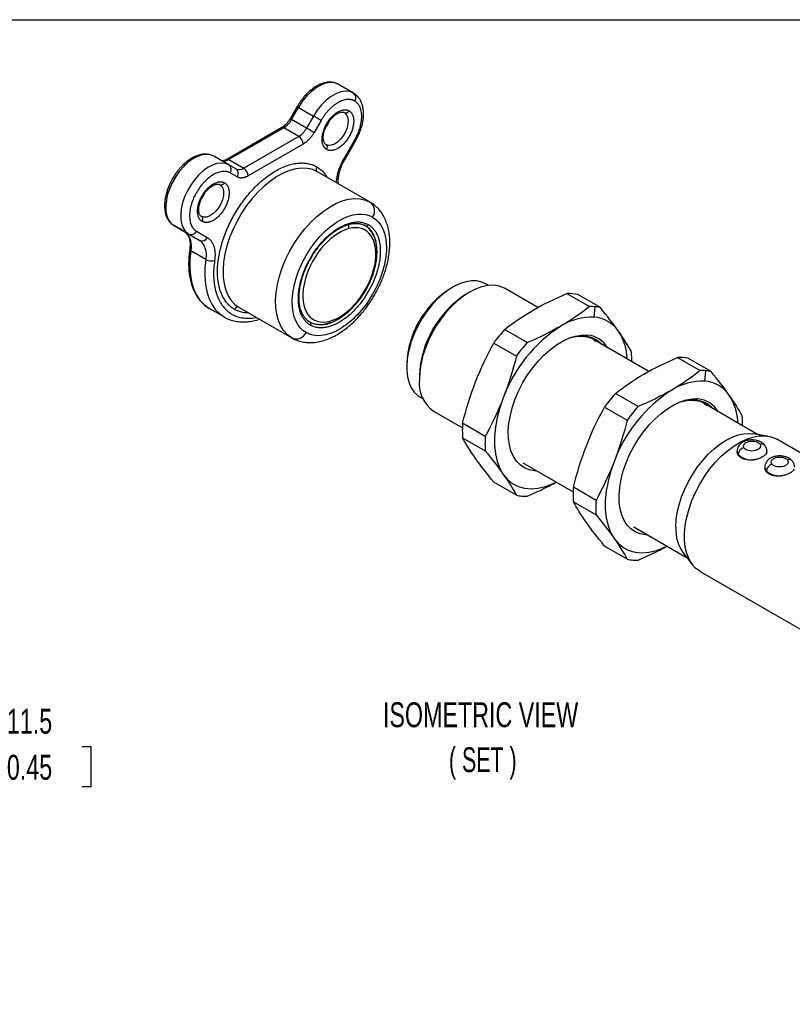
# Model space of a CAD drawing. Header units: millimetres. Extents: x 10 to 410, y 10 to 314.
# Tile 5 of 6: x 238 to 337, y 189 to 314. Entities that reach past the tile are written whole.
import ezdxf

# ---------------------------------------------------------------- set-up
doc = ezdxf.new("R2010")
doc.units = ezdxf.units.MM
doc.header["$LTSCALE"] = 1.5
doc.layers.add('DIMENSIONS', color=140, linetype='Continuous', lineweight=25)
doc.layers.add('TEXT', color=140, linetype='Continuous', lineweight=25)
doc.styles.add('SLDTEXTSTYLE0', font='TXT', dxfattribs={"width": 0.7})
doc.styles.add('SLDTEXTSTYLE2', font='TXT', dxfattribs={"width": 0.642857})
doc.dimstyles.new('SLDDIMSTYLE1', dxfattribs={"dimtxt": 3.237012, "dimasz": 4.953, "dimexe": 0, "dimexo": 0.0625, "dimgap": 0.809253, "dimtad": 0, "dimtih": 1, "dimtoh": 1, "dimrnd": 1e-09, "dimzin": 12, "dimdsep": 46, "dimtxsty": 'SLDTEXTSTYLE0', "dimsah": 1, "dimcen": 0.09, "dimadec": 0, "dimazin": 3, "dimtfac": 1, "dimtmove": 0, "dimatfit": 0, "dimfxl": 0, "dimfrac": 2, "dimtolj": 1, "dimtzin": 12, "dimarcsym": 0})

# ---------------------------------------------------------------- blocks, each defined once
blk = doc.blocks.new('_D_18')
at = {"layer": 'DIMENSIONS'}
for p, q in [((230.88, 221.57), (225.01, 221.57)), ((225.01, 221.57), (225.01, 209.71)), ((236.71, 221.57), (235.63, 221.57)), ((235.63, 221.57), (235.63, 216.42)), ((246.33, 221.57), (247.42, 221.57)), ((247.42, 221.57), (247.42, 216.42)), ((235.63, 216.42), (236.71, 216.42)), ((247.42, 216.42), (246.33, 216.42)), ((220.08, 209.71), (229.77, 209.71)), ((208.38, 198.21), (229.77, 198.21)), ((225.01, 198.21), (225.01, 188.69))]:
    blk.add_line(p, q, dxfattribs=at)
for points in [[(225.01, 209.71), (225.77, 214.66), (224.24, 214.66)], [(225.01, 198.21), (224.24, 193.26), (225.77, 193.26)]]:
    blk.add_solid(points, dxfattribs=at)
at = {"layer": 'DIMENSIONS', "char_height": 3.175, "attachment_point": 1, "style": 'SLDTEXTSTYLE0'}
for s, insert in [('11.5', (236.71, 226.39)), ('0.45', (236.71, 220.52))]:
    blk.add_mtext(s, dxfattribs=dict(at, insert=insert))

msp = doc.modelspace()

# ---------------------------------------------------------------- linework, layer by layer
for p, q in [((280.955, 304.969), (279.046, 306.071)), ((273.763, 303.232), (272.87, 301.685)), ((273.053, 301.579), (273.946, 303.127)), ((273.946, 303.127), (275.855, 302.025)), ((274.962, 300.477), (273.053, 301.579)), ((275.855, 302.025), (274.962, 300.477)), ((271.803, 300.548), (264.789, 296.5)), ((272.053, 300.524), (265.039, 296.475)), ((273.962, 299.422), (272.053, 300.524)), ((276.821, 301.467), (275.928, 299.92)), ((273.962, 299.422), (266.949, 295.373)), ((274.528, 298.442), (267.514, 294.393)), ((279.751, 296.611), (281.121, 298.984)), ((279.878, 296.538), (281.248, 298.91)), ((265.055, 295.79), (263.146, 296.892)), ((265.039, 296.475), (266.949, 295.373)), ((265.949, 295.274), (265.055, 295.79)), ((266.114, 294.255), (265.221, 294.77)), ((283.092, 291.034), (276.374, 294.912)), ((258.046, 288.059), (259.955, 286.956)), ((259.416, 287.267), (258.046, 288.059)), ((259.416, 287.267), (261.325, 286.165)), ((259.955, 286.956), (261.325, 286.165)), ((260.921, 287.323), (262.291, 286.532)), ((262.108, 283.721), (260.199, 284.824)), ((293.653, 280.207), (293.294, 280)), ((298.19, 280.413), (297.829, 280.621)), ((295.774, 279.564), (295.415, 279.356)), ((304.501, 277.591), (300.306, 280.013)), ((308.196, 279.38), (311.088, 277.711)), ((312.477, 277.586), (309.585, 279.256)), ((311.68, 276.368), (311.8, 277.693)), ((264.455, 276.39), (262.546, 277.492)), ((266.374, 277.591), (273.092, 273.713)), ((303.143, 273.124), (300.251, 274.794)), ((310.331, 273.869), (310.458, 273.93)), ((310.796, 274.09), (310.55, 273.973)), ((298.861, 273.065), (301.753, 271.395)), ((318.643, 269.427), (311.664, 273.456)), ((287.75, 270.396), (287.75, 269.981)), ((322.338, 271.216), (325.23, 269.547)), ((326.62, 269.422), (323.727, 271.092)), ((289.368, 268.881), (289.368, 268.466)), ((325.822, 268.204), (325.942, 269.529)), ((317.285, 264.96), (314.393, 266.63)), ((289.479, 266.158), (289.841, 265.95)), ((324.473, 265.705), (324.6, 265.766)), ((324.938, 265.926), (324.692, 265.809)), ((332.55, 261.399), (325.806, 265.292)), ((291.245, 264.317), (294.859, 262.231)), ((313.003, 264.901), (315.895, 263.231)), ((297.78, 261.156), (294.888, 262.826)), ((333.812, 261.199), (331.959, 261.493)), ((294.888, 260.973), (297.78, 259.304)), ((351.023, 251.53), (334.982, 260.79)), ((329.932, 259.271), (329.932, 259.235)), ((330.062, 258.872), (330.062, 258.785)), ((333.725, 259.236), (333.678, 259.01)), ((333.732, 259.235), (333.732, 259.271)), ((302.597, 257.764), (309.001, 254.067)), ((304.036, 256.933), (304.078, 256.776)), ((304.333, 256.762), (304.078, 256.776)), ((333.468, 257.23), (333.468, 257.194)), ((333.668, 256.739), (333.668, 256.643)), ((301.753, 253.651), (298.861, 255.321)), ((311.923, 252.992), (309.031, 254.662)), ((309.031, 252.809), (311.923, 251.139)), ((316.739, 249.6), (323.489, 245.703)), ((318.178, 248.769), (318.22, 248.612)), ((318.475, 248.598), (318.22, 248.612)), ((315.895, 245.487), (313.003, 247.157)), ((323.112, 246.168), (324.294, 244.71)), ((325.233, 243.902), (341.274, 234.642))]:
    msp.add_line(p, q)
at = {"flags": 128}
for points in [[(279.046, 306.071), (278.565, 306.259), (278.02, 306.308), (277.429, 306.215), (276.81, 305.984), (276.182, 305.621), (275.563, 305.138), (274.972, 304.549), (274.428, 303.871), (273.946, 303.127)], [(280.955, 304.969), (280.474, 305.157), (279.929, 305.206), (279.339, 305.113), (278.72, 304.882), (278.091, 304.519), (277.472, 304.036), (276.881, 303.446), (276.337, 302.769), (275.855, 302.025)], [(273.946, 303.127), (273.882, 303.164), (273.83, 303.194), (273.792, 303.216), (273.769, 303.229), (273.763, 303.232)], [(273.053, 301.579), (272.989, 301.616), (272.936, 301.646), (272.898, 301.668), (272.876, 301.681), (272.87, 301.685)], [(276.821, 301.467), (276.732, 301.518), (276.625, 301.58), (276.503, 301.65), (276.372, 301.726), (276.237, 301.804), (276.102, 301.882), (275.973, 301.956), (275.855, 302.025)], [(279.792, 302.465), (280.039, 302.243), (280.204, 301.916), (280.276, 301.503), (280.252, 301.027), (280.133, 300.517), (279.925, 300.001), (279.642, 299.511), (279.299, 299.073), (278.917, 298.715), (278.517, 298.456), (278.123, 298.312), (277.758, 298.291), (277.442, 298.394)], [(275.928, 299.92), (275.839, 299.971), (275.731, 300.033), (275.61, 300.103), (275.479, 300.179), (275.344, 300.257), (275.209, 300.335), (275.08, 300.409), (274.962, 300.477)], [(281.121, 298.984), (281.188, 298.945), (281.231, 298.92), (281.248, 298.911), (281.248, 298.91)], [(263.146, 296.892), (262.692, 297.074), (262.18, 297.131), (261.625, 297.061), (261.042, 296.865), (260.447, 296.55), (259.856, 296.124), (259.285, 295.598), (258.75, 294.987), (258.265, 294.308), (257.844, 293.578), (257.498, 292.819), (257.237, 292.05), (257.067, 291.292), (256.993, 290.567), (257.018, 289.894), (257.14, 289.292), (257.356, 288.776), (257.661, 288.361), (258.046, 288.059)], [(279.751, 296.611), (279.818, 296.572), (279.861, 296.548), (279.878, 296.538), (279.878, 296.538)], [(265.055, 295.79), (264.601, 295.972), (264.089, 296.029), (263.534, 295.958), (262.951, 295.763), (262.356, 295.448), (261.765, 295.022), (261.194, 294.496), (260.659, 293.885), (260.175, 293.205), (259.753, 292.476), (259.407, 291.716), (259.146, 290.947), (258.976, 290.19), (258.902, 289.465), (258.927, 288.792), (259.049, 288.19), (259.265, 287.674), (259.57, 287.259), (259.955, 286.956)], [(276.374, 294.912), (275.76, 295.188), (275.087, 295.344), (274.363, 295.377), (273.599, 295.286), (272.804, 295.074), (271.991, 294.742), (271.169, 294.295), (270.35, 293.739), (269.544, 293.082), (268.764, 292.333), (268.019, 291.501), (267.319, 290.599), (266.674, 289.638), (266.092, 288.63), (265.582, 287.591), (265.151, 286.534), (264.803, 285.473), (264.544, 284.422), (264.378, 283.396), (264.306, 282.409), (264.33, 281.473), (264.45, 280.603), (264.662, 279.808), (264.966, 279.101), (265.356, 278.491), (265.828, 277.985), (266.374, 277.591)], [(263.892, 293.286), (264.139, 293.064), (264.304, 292.737), (264.376, 292.324), (264.352, 291.848), (264.233, 291.338), (264.025, 290.822), (263.742, 290.332), (263.399, 289.895), (263.017, 289.536), (262.617, 289.277), (262.223, 289.133), (261.858, 289.112), (261.542, 289.216)], [(273.092, 273.713), (272.545, 274.107), (272.074, 274.613), (271.683, 275.223), (271.38, 275.93), (271.167, 276.725), (271.048, 277.595), (271.024, 278.531), (271.096, 279.518), (271.262, 280.544), (271.521, 281.595), (271.868, 282.656), (272.3, 283.713), (272.81, 284.753), (273.391, 285.76), (274.036, 286.721), (274.736, 287.623), (275.481, 288.455), (276.262, 289.204), (277.067, 289.861), (277.886, 290.417), (278.708, 290.864), (279.522, 291.196), (280.316, 291.409), (281.08, 291.499), (281.804, 291.466), (282.478, 291.31), (283.092, 291.034)], [(260.199, 284.824), (260.136, 284.866), (260.09, 284.911), (260.061, 284.958), (260.05, 285.005), (260.051, 285.019)], [(260.199, 284.824), (260.083, 283.715), (260.066, 282.654), (260.146, 281.653), (260.322, 280.724), (260.593, 279.877), (260.956, 279.122), (261.406, 278.468), (261.938, 277.923), (262.546, 277.492)], [(262.108, 283.721), (261.993, 282.612), (261.975, 281.551), (262.055, 280.551), (262.231, 279.621), (262.502, 278.775), (262.865, 278.02), (263.315, 277.366), (263.847, 276.821), (264.455, 276.39)], [(297.829, 280.621), (297.335, 280.846), (296.715, 280.987), (296.044, 281.004), (295.334, 280.896), (294.596, 280.665), (293.843, 280.314), (293.087, 279.849), (292.34, 279.279), (291.615, 278.611), (290.923, 277.858), (290.276, 277.032), (289.685, 276.146), (289.158, 275.214), (288.706, 274.253), (288.334, 273.277), (288.05, 272.303), (287.859, 271.348), (287.762, 270.425), (287.762, 269.551), (287.859, 268.741), (288.05, 268.007), (288.334, 267.361), (288.706, 266.814), (289.158, 266.375), (289.479, 266.158)], [(300.306, 280.013), (300.024, 280.156), (299.415, 280.356), (298.753, 280.436), (298.047, 280.395), (297.309, 280.235), (296.548, 279.956), (295.775, 279.564), (295.003, 279.065), (294.242, 278.464), (293.503, 277.772), (292.798, 276.998), (292.135, 276.153), (291.526, 275.251), (290.979, 274.303), (290.502, 273.324), (290.102, 272.328), (289.784, 271.33), (289.554, 270.344), (289.415, 269.385), (289.368, 268.466)], [(304.078, 256.776), (303.401, 256.902), (302.784, 257.152), (302.234, 257.523), (301.759, 258.01), (301.368, 258.604), (301.065, 259.298), (300.855, 260.082), (300.741, 260.944), (300.725, 261.871), (300.806, 262.85), (300.985, 263.866), (301.257, 264.906), (301.619, 265.953), (302.067, 266.993), (302.592, 268.01), (303.188, 268.989), (303.847, 269.917), (304.557, 270.779), (305.31, 271.563), (306.093, 272.258), (306.896, 272.853), (307.707, 273.34), (308.515, 273.712), (309.306, 273.963), (310.07, 274.09), (310.796, 274.09)], [(300.088, 266.09), (299.646, 264.816), (299.308, 263.551), (299.081, 262.311), (298.966, 261.113), (298.966, 259.973), (299.081, 258.908), (299.308, 257.93), (299.646, 257.054), (300.088, 256.292)], [(318.22, 248.612), (317.544, 248.738), (316.926, 248.988), (316.376, 249.359), (315.902, 249.846), (315.51, 250.44), (315.207, 251.134), (314.997, 251.918), (314.883, 252.779), (314.867, 253.707), (314.949, 254.686), (315.127, 255.702), (315.399, 256.742), (315.762, 257.789), (316.209, 258.829), (316.734, 259.846), (317.331, 260.825), (317.989, 261.753), (318.699, 262.615), (319.452, 263.399), (320.235, 264.094), (321.039, 264.689), (321.85, 265.176), (322.657, 265.548), (323.448, 265.799), (324.212, 265.925), (324.938, 265.926)], [(322.107, 249.566), (322.154, 250.485), (322.294, 251.444), (322.524, 252.43), (322.841, 253.428), (323.242, 254.424), (323.719, 255.403), (324.266, 256.351), (324.875, 257.253), (325.537, 258.098), (326.243, 258.872), (326.982, 259.564), (327.743, 260.164), (328.515, 260.664), (329.287, 261.056), (330.048, 261.334), (330.787, 261.495), (331.493, 261.536), (331.959, 261.493)], [(325.233, 243.902), (325.161, 243.945), (324.627, 244.351), (324.171, 244.87), (323.798, 245.494), (323.514, 246.214), (323.322, 247.02), (323.225, 247.901), (323.225, 248.844), (323.322, 249.837), (323.514, 250.865), (323.798, 251.913), (324.171, 252.967), (324.627, 254.013), (325.161, 255.036), (325.763, 256.02), (326.427, 256.953), (327.142, 257.822), (327.899, 258.613), (328.687, 259.317), (329.495, 259.922), (330.312, 260.422), (331.125, 260.808), (331.924, 261.075), (332.698, 261.219), (333.436, 261.239), (334.126, 261.135), (334.761, 260.906), (334.982, 260.79)], [(314.231, 257.926), (313.788, 256.652), (313.45, 255.387), (313.223, 254.146), (313.108, 252.949), (313.108, 251.809), (313.223, 250.744), (313.45, 249.766), (313.788, 248.89), (314.231, 248.128)], [(300.088, 256.292), (300.631, 255.653), (301.265, 255.146), (301.983, 254.778), (302.774, 254.555), (303.629, 254.478), (304.535, 254.55), (305.48, 254.769), (306.452, 255.132), (306.84, 255.314)], [(314.231, 248.128), (314.773, 247.489), (315.407, 246.982), (316.125, 246.614), (316.916, 246.391), (317.771, 246.314), (318.677, 246.386), (319.622, 246.605), (320.594, 246.968), (320.982, 247.15)]]:
    msp.add_lwpolyline(points, dxfattribs=at)
for centre, radius, start, end in [((280.518, 304.374), 0.738, 324.81491, 53.64876), ((270.526, 302.972), 2.885, 301.95467, 331.14439), ((279.977, 302.887), 0.461, 246.35693, 335.1837), ((271.906, 300.319), 0.251, 54.38242, 114.30712), ((272.435, 301.87), 2.885, 301.95467, 331.14439), ((274.166, 302.999), 4.047, 325.49123, 334.59813), ((273.299, 298.386), 1.229, 2.60548, 57.39452), ((277.169, 298.023), 0.461, 324.81491, 53.64876), ((264.893, 296.27), 0.252, 54.41375, 113.94834), ((264.454, 297.293), 1.006, 245.68605, 305.61817), ((264.618, 295.196), 0.738, 324.81491, 53.64876), ((266.363, 296.191), 1.006, 245.68605, 305.61817), ((265.511, 294.68), 0.738, 324.81491, 53.64876), ((266.286, 294.337), 1.229, 2.60548, 57.39452), ((276.648, 295.283), 0.461, 144.81491, 233.64876), ((264.077, 293.708), 0.461, 246.35693, 335.1837), ((258.266, 293.82), 4.047, 325.49123, 334.59813), ((282.272, 289.92), 1.383, 324.81491, 53.64876), ((261.269, 288.844), 0.461, 324.81491, 53.64876), ((279.691, 287.784), 0.672, 349.55683, 35.01024), ((282.602, 288.286), 0.277, 246.35693, 335.1837), ((280.738, 285.408), 3.155, 9.3588, 56.2707), ((257.963, 285.455), 2.323, 344.22353, 51.28657), ((260.251, 287.632), 0.738, 246.35693, 335.1837), ((261.621, 286.841), 0.738, 246.35693, 335.1837), ((259.873, 284.353), 2.323, 344.22353, 51.28657), ((262.818, 285.024), 1.483, 241.40238, 286.1366), ((299.789, 269.848), 12.052, 122.61121, 177.39417), ((302.438, 268.319), 13.082, 122.46711, 177.53827), ((308.418, 274.038), 5.347, 77.39392, 92.38705), ((311.303, 272.051), 5.664, 84.96489, 92.17473), ((311.355, 272.653), 5.06, 77.18329, 84.95622), ((266.19, 277.169), 0.461, 66.35693, 155.1837), ((276.815, 278.621), 3.218, 243.73167, 297.04957), ((275.227, 275.512), 0.277, 324.81491, 53.64876), ((277.619, 275.899), 0.336, 289.98609, 353.40307), ((317.394, 259.703), 18.447, 122.66893, 159.74192), ((311.377, 269.011), 7.363, 87.64224, 122.34928), ((311.357, 272.223), 4.157, 34.44136, 85.54789), ((273.647, 274.981), 1.384, 246.35693, 335.1837), ((316.21, 260.541), 21.398, 138.23458, 144.17627), ((310.519, 270.765), 3.336, 30.47458, 85.23685), ((308.943, 270.789), 6.961, 1.81794, 32.942), ((319.103, 258.872), 21.398, 138.23458, 144.17627), ((304.461, 271.023), 12.024, 358.34558, 4.34511), ((322.561, 265.874), 5.347, 77.39392, 92.38705), ((325.445, 263.887), 5.664, 84.96489, 92.17473), ((325.497, 264.488), 5.06, 77.18329, 84.95622), ((293.731, 267.942), 4.395, 173.14287, 235.54495), ((325.519, 260.847), 7.363, 87.64224, 122.34928), ((325.499, 264.059), 4.157, 34.44136, 85.54789), ((330.353, 252.377), 21.398, 138.23458, 144.17627), ((331.536, 251.539), 18.447, 122.66893, 159.74192), ((323.086, 262.625), 6.961, 1.81794, 32.942), ((324.661, 262.601), 3.336, 30.47458, 85.23685), ((333.245, 250.707), 21.398, 138.23458, 144.17627), ((307.336, 261.9), 12.482, 175.74339, 184.25661), ((318.603, 262.859), 12.024, 358.34558, 4.34511), ((310.228, 260.23), 12.482, 175.74339, 184.25661), ((333.039, 259.571), 0.611, 38.13862, 107.35547), ((330.638, 259.28), 0.706, 180.4096, 215.28749), ((330.985, 258.783), 0.927, 101.02556, 174.50212), ((331.773, 260.538), 2.388, 224.22772, 282.3403), ((333.07, 259.273), 0.662, 336.62132, 359.41371), ((334.644, 256.655), 0.979, 105.39481, 175.05884), ((336.555, 257.64), 0.564, 44.73141, 111.14141), ((334.213, 257.248), 0.746, 181.31263, 223.03462), ((335.325, 258.627), 2.512, 228.72906, 281.32719), ((321.478, 253.736), 12.482, 175.74339, 184.25661), ((302.876, 258.585), 5.06, 257.18329, 264.95622), ((302.928, 259.187), 5.664, 264.96489, 272.17473), ((324.37, 252.066), 12.482, 175.74339, 184.25661), ((327.48, 249.307), 5.379, 177.24331, 215.69959), ((317.018, 250.421), 5.06, 257.18329, 264.95622), ((317.07, 251.023), 5.664, 264.96489, 272.17473)]:
    msp.add_arc(centre, radius, start, end)
for points, knots in [([(279.045, 306.071), (278.898, 306.143), (278.609, 306.284), (278.122, 306.363), (277.62, 306.349), (277.103, 306.236), (276.585, 306.035), (276.078, 305.755), (275.594, 305.411), (275.136, 305.011), (274.744, 304.603), (274.415, 304.205), (274.09, 303.769), (273.887, 303.436), (273.763, 303.232)], [0, 0, 0, 0, 0.0914642, 0.1795824, 0.2690565, 0.3591898, 0.4488767, 0.5372656, 0.6235683, 0.7064136, 0.7897318, 0.8503422, 0.9087321, 1, 1, 1, 1]), ([(281.121, 303.949), (281.086, 303.968), (281.018, 304.006), (280.909, 304.052), (280.797, 304.089), (280.681, 304.118), (280.561, 304.138), (280.437, 304.15), (280.31, 304.152), (280.13, 304.144), (279.893, 304.11), (279.593, 304.028), (279.285, 303.905), (278.971, 303.743), (278.657, 303.543), (278.349, 303.31), (278.049, 303.046), (277.767, 302.761), (277.503, 302.46), (277.259, 302.146), (277.029, 301.815), (276.891, 301.584), (276.821, 301.467)], [0, 0, 0, 0, 0.0302328, 0.0602667, 0.0901681, 0.1200043, 0.1498428, 0.1797515, 0.2097975, 0.2400471, 0.3043203, 0.3686713, 0.4343121, 0.5000324, 0.5656732, 0.6313935, 0.6956666, 0.7600177, 0.8202688, 0.8799896, 0.93972, 1, 1, 1, 1]), ([(281.248, 298.911), (281.373, 299.141), (281.549, 299.465), (281.762, 299.96), (281.92, 300.386), (282.068, 300.892), (282.178, 301.416), (282.242, 301.95), (282.253, 302.482), (282.204, 303), (282.09, 303.494), (281.908, 303.955), (281.652, 304.369), (281.336, 304.72), (281.076, 304.885), (280.952, 304.964)], [0, 0, 0, 0, 0.1013393, 0.1426532, 0.2107855, 0.2808662, 0.3554452, 0.4326376, 0.5118084, 0.5924954, 0.6742304, 0.7566348, 0.8395325, 0.9233467, 1, 1, 1, 1]), ([(277.546, 297.757), (277.521, 297.773), (277.47, 297.804), (277.4, 297.859), (277.334, 297.92), (277.273, 297.989), (277.218, 298.063), (277.167, 298.145), (277.078, 298.313), (276.983, 298.602), (276.942, 299.054), (276.983, 299.553), (277.106, 300.067), (277.294, 300.573), (277.538, 301.053), (277.831, 301.504), (278.175, 301.92), (278.559, 302.283), (278.971, 302.568), (279.383, 302.759), (279.706, 302.826), (279.944, 302.829), (280.105, 302.808), (280.258, 302.765), (280.35, 302.718), (280.396, 302.694)], [0, 0, 0, 0, 0.0172801, 0.0344372, 0.051521, 0.0685819, 0.0856705, 0.1028371, 0.1201314, 0.1850801, 0.2500887, 0.3150374, 0.3800461, 0.4400005, 0.5000143, 0.5599688, 0.6199825, 0.6849312, 0.7499399, 0.8148886, 0.8798972, 0.9100472, 0.939934, 0.9698282, 1, 1, 1, 1]), ([(281.121, 298.984), (281.155, 299.043), (281.221, 299.161), (281.315, 299.341), (281.404, 299.521), (281.487, 299.703), (281.564, 299.886), (281.636, 300.07), (281.702, 300.256), (281.785, 300.512), (281.874, 300.837), (281.953, 301.228), (282.001, 301.612), (282.017, 301.984), (282.001, 302.337), (281.953, 302.665), (281.874, 302.966), (281.768, 303.23), (281.639, 303.461), (281.49, 303.656), (281.319, 303.823), (281.187, 303.907), (281.121, 303.949)], [0, 0, 0, 0, 0.03023281, 0.06026674, 0.09016814, 0.12000428, 0.14984285, 0.17975153, 0.20979753, 0.24004715, 0.30432026, 0.36867135, 0.43431207, 0.50003244, 0.56567317, 0.63139353, 0.69566665, 0.76001775, 0.82026883, 0.87998957, 0.93972003, 1, 1, 1, 1]), ([(272.87, 301.685), (272.782, 301.545), (272.659, 301.349), (272.451, 301.094), (272.268, 300.899), (272.049, 300.711), (271.89, 300.594), (271.811, 300.555), (271.803, 300.551)], [0, 0, 0, 0, 0.2863724, 0.4021823, 0.5906682, 0.7805456, 0.9779576, 1, 1, 1, 1]), ([(280.396, 302.694), (280.421, 302.678), (280.472, 302.647), (280.542, 302.592), (280.608, 302.53), (280.668, 302.462), (280.724, 302.388), (280.775, 302.306), (280.864, 302.138), (280.959, 301.849), (281, 301.397), (280.959, 300.898), (280.836, 300.383), (280.648, 299.877), (280.404, 299.398), (280.111, 298.947), (279.767, 298.531), (279.383, 298.167), (278.971, 297.883), (278.559, 297.692), (278.235, 297.625), (277.998, 297.621), (277.836, 297.643), (277.684, 297.686), (277.592, 297.733), (277.546, 297.757)], [0, 0, 0, 0, 0.0172801, 0.0344372, 0.051521, 0.0685819, 0.0856705, 0.1028371, 0.1201314, 0.1850801, 0.2500887, 0.3150374, 0.3800461, 0.4400005, 0.5000143, 0.5599688, 0.6199825, 0.6849312, 0.7499399, 0.8148886, 0.8798972, 0.9100472, 0.939934, 0.9698282, 1, 1, 1, 1]), ([(277.625, 301.002), (277.72, 301.154), (277.853, 301.367), (278.077, 301.648), (278.275, 301.865), (278.515, 302.084), (278.764, 302.268), (279.012, 302.407), (279.246, 302.496), (279.456, 302.537), (279.634, 302.526), (279.739, 302.506), (279.784, 302.466), (279.79, 302.46)], [0, 0, 0, 0, 0.1360087, 0.1910702, 0.2809461, 0.3718809, 0.4668248, 0.5630897, 0.6602448, 0.7592107, 0.8631328, 0.9813147, 1, 1, 1, 1]), ([(277.442, 298.401), (277.393, 298.434), (277.306, 298.492), (277.201, 298.672), (277.128, 298.903), (277.096, 299.19), (277.109, 299.528), (277.169, 299.877), (277.263, 300.207), (277.379, 300.516), (277.5, 300.779), (277.593, 300.945), (277.625, 301.002)], [0, 0, 0, 0, 0.139651, 0.2511277, 0.3608014, 0.4685601, 0.5738437, 0.6899832, 0.7774279, 0.8542446, 0.9497639, 1, 1, 1, 1]), ([(275.928, 299.92), (275.901, 299.874), (275.847, 299.784), (275.762, 299.652), (275.674, 299.524), (275.582, 299.4), (275.487, 299.28), (275.388, 299.164), (275.26, 299.025), (275.103, 298.868), (274.915, 298.705), (274.722, 298.56), (274.593, 298.481), (274.528, 298.442)], [0, 0, 0, 0, 0.071976, 0.14339501, 0.21448173, 0.28546402, 0.35657071, 0.42802948, 0.50006464, 0.62561428, 0.74997163, 0.87435956, 1, 1, 1, 1]), ([(263.145, 296.892), (262.998, 296.964), (262.709, 297.105), (262.222, 297.184), (261.72, 297.17), (261.203, 297.057), (260.685, 296.856), (260.178, 296.576), (259.694, 296.232), (259.236, 295.832), (258.844, 295.424), (258.515, 295.027), (258.19, 294.591), (257.987, 294.257), (257.863, 294.053)], [0, 0, 0, 0, 0.0914642, 0.1795824, 0.2690565, 0.3591898, 0.4488767, 0.5372656, 0.6235683, 0.7064136, 0.7897318, 0.8503422, 0.9087321, 1, 1, 1, 1]), ([(278.768, 293.53), (278.803, 293.857), (278.874, 294.522), (279.217, 295.591), (279.575, 296.274), (279.751, 296.611)], [0, 0, 0, 0, 0.3286612, 0.6692709, 1, 1, 1, 1]), ([(279.003, 293.395), (278.997, 293.489), (278.984, 293.724), (279.022, 294.149), (279.112, 294.652), (279.246, 295.131), (279.403, 295.564), (279.597, 296.022), (279.77, 296.339), (279.878, 296.537)], [0, 0, 0, 0, 0.1078953, 0.2674465, 0.4233809, 0.5857558, 0.7047014, 0.81461, 1, 1, 1, 1]), ([(265.771, 277.362), (265.718, 277.394), (265.612, 277.457), (265.46, 277.563), (265.312, 277.676), (265.17, 277.797), (265.034, 277.927), (264.807, 278.164), (264.514, 278.542), (264.192, 279.113), (263.932, 279.765), (263.675, 280.746), (263.543, 282.139), (263.701, 283.987), (264.154, 285.898), (264.852, 287.755), (265.742, 289.504), (266.811, 291.149), (268.071, 292.682), (269.499, 294.03), (271.021, 295.09), (272.293, 295.672), (273.271, 295.941), (273.965, 296.041), (274.621, 296.048), (275.159, 295.974), (275.596, 295.856), (275.945, 295.724), (276.162, 295.607), (276.271, 295.549)], [0, 0, 0, 0, 0.0097313, 0.0194453, 0.0291511, 0.0388579, 0.0485746, 0.0583103, 0.0891984, 0.1201024, 0.1522781, 0.1844699, 0.2501191, 0.3157683, 0.3800532, 0.4417723, 0.5000033, 0.5582344, 0.6199535, 0.6842384, 0.7498876, 0.8155368, 0.8477126, 0.8799043, 0.9107924, 0.9416964, 0.9611394, 0.9805498, 1, 1, 1, 1]), ([(264.79, 296.502), (264.725, 296.467), (264.586, 296.392), (264.396, 296.336), (264.228, 296.32), (264.114, 296.336), (264.064, 296.369), (264.043, 296.382)], [0, 0, 0, 0, 0.18301723, 0.39082459, 0.60485309, 0.83777496, 1, 1, 1, 1]), ([(276.271, 295.549), (276.476, 295.411), (276.891, 295.132), (277.327, 294.671), (277.525, 294.32), (277.586, 294.212)], [0, 0, 0, 0, 0.4020306, 0.8165304, 1, 1, 1, 1]), ([(257.863, 294.053), (257.737, 293.822), (257.56, 293.496), (257.346, 293), (257.186, 292.576), (257.036, 292.072), (256.922, 291.552), (256.853, 291.023), (256.835, 290.501), (256.873, 289.995), (256.971, 289.515), (257.133, 289.071), (257.361, 288.667), (257.667, 288.328), (257.902, 288.121), (258.045, 288.059), (258.046, 288.059)], [0, 0, 0, 0, 0.1007982, 0.1417004, 0.2091463, 0.2784518, 0.352097, 0.4281812, 0.5060445, 0.5852407, 0.6655123, 0.7467176, 0.8289451, 0.9127183, 0.9994205, 1, 1, 1, 1]), ([(265.221, 294.77), (265.186, 294.789), (265.118, 294.827), (265.009, 294.873), (264.897, 294.91), (264.781, 294.939), (264.661, 294.959), (264.537, 294.971), (264.41, 294.973), (264.23, 294.965), (263.993, 294.931), (263.693, 294.849), (263.385, 294.726), (262.967, 294.51), (262.448, 294.148), (261.868, 293.601), (261.351, 292.976), (260.909, 292.295), (260.541, 291.572), (260.258, 290.811), (260.073, 290.036), (260.02, 289.405), (260.041, 288.935), (260.089, 288.607), (260.168, 288.306), (260.274, 288.042), (260.402, 287.811), (260.552, 287.616), (260.723, 287.449), (260.855, 287.365), (260.921, 287.323)], [0, 0, 0, 0, 0.0151261, 0.0301527, 0.045113, 0.0600407, 0.0749695, 0.0899335, 0.1049661, 0.1201006, 0.1522578, 0.184454, 0.2172954, 0.2501767, 0.3158115, 0.3800824, 0.4400296, 0.5000162, 0.5599635, 0.6199501, 0.684221, 0.7498558, 0.7826972, 0.8155785, 0.8477356, 0.8799319, 0.9100767, 0.9399563, 0.9698407, 1, 1, 1, 1]), ([(267.514, 294.393), (267.477, 294.372), (267.403, 294.331), (267.292, 294.278), (267.182, 294.232), (267.074, 294.194), (266.967, 294.165), (266.861, 294.143), (266.73, 294.125), (266.579, 294.12), (266.413, 294.139), (266.256, 294.182), (266.162, 294.23), (266.114, 294.255)], [0, 0, 0, 0, 0.071976, 0.143395, 0.2144817, 0.285464, 0.3565707, 0.4280295, 0.5000646, 0.6256143, 0.7499716, 0.8743596, 1, 1, 1, 1]), ([(261.646, 288.578), (261.621, 288.594), (261.57, 288.625), (261.5, 288.68), (261.434, 288.742), (261.373, 288.81), (261.318, 288.884), (261.267, 288.966), (261.178, 289.134), (261.083, 289.423), (261.042, 289.875), (261.083, 290.374), (261.206, 290.889), (261.394, 291.395), (261.638, 291.874), (261.931, 292.325), (262.275, 292.741), (262.659, 293.104), (263.071, 293.389), (263.483, 293.58), (263.806, 293.647), (264.044, 293.65), (264.205, 293.629), (264.358, 293.586), (264.45, 293.539), (264.496, 293.515)], [0, 0, 0, 0, 0.0172801, 0.0344372, 0.051521, 0.0685819, 0.0856705, 0.1028371, 0.1201314, 0.1850801, 0.2500887, 0.3150374, 0.3800461, 0.4400005, 0.5000143, 0.5599688, 0.6199825, 0.6849312, 0.7499399, 0.8148886, 0.8798972, 0.9100472, 0.939934, 0.9698282, 1, 1, 1, 1]), ([(264.496, 293.515), (264.521, 293.499), (264.572, 293.468), (264.642, 293.413), (264.708, 293.352), (264.768, 293.283), (264.824, 293.209), (264.875, 293.127), (264.964, 292.959), (265.059, 292.67), (265.1, 292.218), (265.059, 291.719), (264.936, 291.205), (264.748, 290.699), (264.504, 290.219), (264.211, 289.768), (263.867, 289.352), (263.483, 288.989), (263.071, 288.704), (262.659, 288.513), (262.335, 288.446), (262.098, 288.443), (261.936, 288.464), (261.784, 288.507), (261.692, 288.554), (261.646, 288.578)], [0, 0, 0, 0, 0.0172801, 0.0344372, 0.051521, 0.0685819, 0.0856705, 0.1028371, 0.1201314, 0.1850801, 0.2500887, 0.3150374, 0.3800461, 0.4400005, 0.5000143, 0.5599688, 0.6199825, 0.6849312, 0.7499399, 0.8148886, 0.8798972, 0.9100472, 0.939934, 0.9698282, 1, 1, 1, 1]), ([(261.725, 291.823), (261.82, 291.975), (261.953, 292.189), (262.177, 292.469), (262.375, 292.686), (262.615, 292.906), (262.864, 293.089), (263.112, 293.228), (263.346, 293.317), (263.556, 293.358), (263.734, 293.347), (263.839, 293.327), (263.884, 293.287), (263.89, 293.281)], [0, 0, 0, 0, 0.1360087, 0.1910702, 0.2809461, 0.3718809, 0.4668248, 0.5630897, 0.6602448, 0.7592107, 0.8631328, 0.9813147, 1, 1, 1, 1]), ([(261.542, 289.222), (261.493, 289.255), (261.406, 289.313), (261.301, 289.494), (261.228, 289.724), (261.196, 290.011), (261.209, 290.35), (261.269, 290.698), (261.363, 291.028), (261.479, 291.337), (261.6, 291.6), (261.693, 291.766), (261.725, 291.823)], [0, 0, 0, 0, 0.139651, 0.2511277, 0.3608014, 0.4685601, 0.5738437, 0.6899832, 0.7774279, 0.8542446, 0.9497639, 1, 1, 1, 1]), ([(283.641, 279.17), (283.819, 279.492), (284.07, 279.946), (284.394, 280.635), (284.649, 281.231), (284.914, 281.946), (285.149, 282.697), (285.345, 283.48), (285.491, 284.277), (285.583, 285.077), (285.613, 285.871), (285.579, 286.649), (285.475, 287.404), (285.299, 288.126), (285.049, 288.807), (284.722, 289.438), (284.319, 290.011), (283.836, 290.51), (283.42, 290.852), (283.15, 290.99), (283.087, 291.023)], [0, 0, 0, 0, 0.0725568, 0.1021695, 0.1511531, 0.2017906, 0.2558916, 0.3120984, 0.3698952, 0.4288861, 0.4888074, 0.5494674, 0.6106668, 0.6721829, 0.7338064, 0.7953714, 0.8568621, 0.9185135, 0.9808542, 1, 1, 1, 1]), ([(274.903, 274.4), (273.776, 275.051), (273.142, 276.451), (273.142, 280.132), (273.776, 282.263), (276.03, 286.168), (277.559, 287.782), (280.747, 289.622), (282.276, 289.773), (283.403, 289.122)], [0, 0, 0, 0, 0.25, 0.25, 0.5, 0.5, 0.75, 0.75, 1, 1, 1, 1]), ([(283.403, 289.122), (284.53, 288.472), (285.163, 287.072), (285.163, 283.39), (284.53, 281.259), (282.276, 277.355), (280.747, 275.741), (277.559, 273.9), (276.03, 273.749), (274.903, 274.4)], [0, 0, 0, 0, 0.25, 0.25, 0.5, 0.5, 0.75, 0.75, 1, 1, 1, 1]), ([(275.453, 275.353), (275.408, 275.38), (275.319, 275.433), (275.191, 275.525), (275.069, 275.624), (274.952, 275.731), (274.779, 275.911), (274.567, 276.184), (274.34, 276.586), (274.157, 277.046), (273.976, 277.737), (273.883, 278.719), (273.994, 280.021), (274.313, 281.368), (274.805, 282.677), (275.432, 283.91), (276.186, 285.069), (277.074, 286.149), (278.08, 287.099), (279.153, 287.847), (280.049, 288.257), (280.739, 288.446), (281.228, 288.517), (281.69, 288.521), (282.069, 288.47), (282.377, 288.386), (282.623, 288.293), (282.776, 288.211), (282.853, 288.17)], [0, 0, 0, 0, 0.0116739, 0.0233261, 0.0349723, 0.0466282, 0.0583094, 0.0891941, 0.1201015, 0.1522739, 0.1844691, 0.2501183, 0.3157676, 0.3800526, 0.4417717, 0.5000028, 0.5582339, 0.6199531, 0.6842381, 0.7498874, 0.8155366, 0.8477091, 0.8799042, 0.9107889, 0.9416963, 0.9611379, 0.9805483, 1, 1, 1, 1]), ([(282.853, 288.17), (282.897, 288.143), (282.987, 288.089), (283.114, 287.998), (283.237, 287.899), (283.354, 287.791), (283.526, 287.612), (283.738, 287.339), (283.965, 286.936), (284.149, 286.477), (284.329, 285.785), (284.423, 284.803), (284.311, 283.501), (283.992, 282.154), (283.501, 280.845), (282.873, 279.613), (282.12, 278.453), (281.232, 277.373), (280.225, 276.423), (279.153, 275.676), (278.256, 275.266), (277.567, 275.077), (277.078, 275.006), (276.615, 275.001), (276.236, 275.053), (275.929, 275.136), (275.682, 275.229), (275.529, 275.311), (275.453, 275.353)], [0, 0, 0, 0, 0.0116739, 0.0233261, 0.0349723, 0.0466282, 0.0583094, 0.0891941, 0.1201015, 0.1522739, 0.1844691, 0.2501183, 0.3157676, 0.3800526, 0.4417717, 0.5000028, 0.5582339, 0.6199531, 0.6842381, 0.7498874, 0.8155366, 0.8477091, 0.8799042, 0.9107889, 0.9416963, 0.9611379, 0.9805483, 1, 1, 1, 1]), ([(275.5, 283.87), (275.663, 284.139), (275.892, 284.517), (276.265, 285.044), (276.596, 285.474), (277.008, 285.954), (277.455, 286.417), (277.934, 286.853), (278.435, 287.248), (278.948, 287.592), (279.465, 287.877), (279.979, 288.098), (280.483, 288.251), (280.974, 288.335), (281.448, 288.348), (281.901, 288.279), (282.251, 288.173), (282.431, 288.056), (282.484, 288.021)], [0, 0, 0, 0, 0.08370387, 0.11743136, 0.17315152, 0.23050198, 0.2914773, 0.35446605, 0.41882432, 0.48407124, 0.54992729, 0.61628644, 0.68321891, 0.75101657, 0.82030197, 0.8921401, 0.96815237, 1, 1, 1, 1]), ([(277.954, 275.861), (279.15, 276.184), (280.423, 277.116), (282.565, 279.786), (283.345, 281.415), (283.981, 284.545), (283.811, 285.918), (282.569, 287.673), (281.548, 287.985), (280.352, 287.662)], [0, 0, 0, 0, 0.25, 0.25, 0.5, 0.5, 0.75, 0.75, 1, 1, 1, 1]), ([(282.532, 279.81), (282.683, 280.084), (282.894, 280.469), (283.16, 281.054), (283.364, 281.555), (283.568, 282.154), (283.739, 282.777), (283.869, 283.418), (283.949, 284.06), (283.976, 284.693), (283.944, 285.305), (283.851, 285.889), (283.696, 286.437), (283.474, 286.942), (283.185, 287.398), (282.819, 287.785), (282.531, 288.028), (282.351, 288.109), (282.336, 288.116)], [0, 0, 0, 0, 0.0852293, 0.1197531, 0.1767906, 0.2355566, 0.2981333, 0.3629074, 0.4292666, 0.4967582, 0.5651152, 0.6341908, 0.7039012, 0.7742861, 0.8455336, 0.918115, 0.9929704, 1, 1, 1, 1]), ([(259.421, 287.252), (259.48, 287.217), (259.62, 287.135), (259.794, 286.917), (259.949, 286.614), (260.053, 286.248), (260.102, 285.826), (260.102, 285.414), (260.062, 285.133), (260.046, 285.02)], [0, 0, 0, 0, 0.1219469, 0.2912628, 0.4478238, 0.6000988, 0.7507144, 0.8998044, 1, 1, 1, 1]), ([(262.291, 286.532), (262.328, 286.509), (262.404, 286.463), (262.509, 286.383), (262.609, 286.294), (262.702, 286.196), (262.836, 286.034), (262.991, 285.785), (263.139, 285.42), (263.239, 285.011), (263.282, 284.614), (263.288, 284.25), (263.272, 283.93), (263.244, 283.71), (263.23, 283.599)], [0, 0, 0, 0, 0.04937, 0.098581, 0.1477447, 0.1969733, 0.2463786, 0.3731437, 0.5000202, 0.6267853, 0.7536618, 0.8358367, 0.9177761, 1, 1, 1, 1]), ([(280.352, 287.662), (279.156, 287.338), (277.882, 286.407), (275.741, 283.736), (274.96, 282.107), (274.324, 278.977), (274.495, 277.605), (275.736, 275.849), (276.757, 275.538), (277.954, 275.861)], [0, 0, 0, 0, 0.25, 0.25, 0.5, 0.5, 0.75, 0.75, 1, 1, 1, 1]), ([(260.053, 285.023), (260.05, 285.011), (259.997, 284.702), (259.945, 284.112), (259.903, 283.259), (259.93, 282.432), (260.018, 281.637), (260.172, 280.88), (260.391, 280.168), (260.677, 279.506), (261.032, 278.9), (261.456, 278.354), (261.958, 277.887), (262.329, 277.597), (262.546, 277.494), (262.554, 277.49)], [0, 0, 0, 0, 0.0036437, 0.0900135, 0.1772623, 0.2652069, 0.3537448, 0.4428191, 0.5324465, 0.6227151, 0.7138064, 0.8060415, 0.8999451, 0.9963002, 1, 1, 1, 1]), ([(263.23, 283.599), (263.188, 283.254), (263.104, 282.565), (263.091, 281.571), (263.165, 280.617), (263.34, 279.719), (263.61, 278.898), (263.975, 278.172), (264.426, 277.55), (264.953, 277.047), (265.547, 276.662), (266.192, 276.398), (266.885, 276.247), (267.63, 276.221), (268.184, 276.255), (268.499, 276.335), (268.535, 276.344)], [0, 0, 0, 0, 0.074204, 0.1484246, 0.225689, 0.302987, 0.3815506, 0.4601483, 0.538057, 0.6159994, 0.6913934, 0.76682, 0.8401627, 0.9135377, 0.9899595, 1, 1, 1, 1]), ([(274.728, 276.332), (274.652, 276.435), (274.48, 276.666), (274.279, 277.117), (274.119, 277.658), (274.025, 278.258), (273.997, 278.904), (274.035, 279.588), (274.136, 280.294), (274.296, 281.003), (274.502, 281.686), (274.724, 282.283), (274.954, 282.819), (275.2, 283.333), (275.397, 283.684), (275.5, 283.87)], [0, 0, 0, 0, 0.06989395, 0.15810244, 0.24510077, 0.33143618, 0.41731638, 0.50270314, 0.58729081, 0.67023116, 0.74923237, 0.82142011, 0.87442626, 0.93376877, 1, 1, 1, 1]), ([(273.108, 273.719), (273.249, 273.638), (273.605, 273.435), (274.222, 273.24), (274.936, 273.117), (275.666, 273.104), (276.419, 273.192), (277.186, 273.382), (277.956, 273.67), (278.719, 274.049), (279.465, 274.51), (280.185, 275.044), (280.87, 275.637), (281.508, 276.272), (282.075, 276.913), (282.544, 277.505), (282.95, 278.069), (283.308, 278.607), (283.534, 278.989), (283.641, 279.17)], [0, 0, 0, 0, 0.0436968, 0.1100694, 0.1724845, 0.2362516, 0.301417, 0.3676693, 0.4344771, 0.5013131, 0.5677217, 0.6333858, 0.697994, 0.7608593, 0.8200476, 0.8721391, 0.9123732, 0.9585054, 1, 1, 1, 1]), ([(277.732, 275.594), (277.834, 275.619), (278.137, 275.695), (278.648, 275.919), (279.253, 276.251), (279.842, 276.661), (280.404, 277.128), (280.936, 277.648), (281.391, 278.162), (281.772, 278.648), (282.148, 279.173), (282.387, 279.569), (282.532, 279.81)], [0, 0, 0, 0, 0.05859482, 0.1745724, 0.2896628, 0.40338364, 0.51502816, 0.62272883, 0.73072553, 0.80869264, 0.88321603, 1, 1, 1, 1]), ([(267.541, 276.918), (267.293, 276.92), (266.64, 276.926), (266.104, 277.195), (265.771, 277.362)], [0, 0, 0, 0, 0.3800067, 1, 1, 1, 1]), ([(264.462, 276.388), (264.469, 276.384), (264.678, 276.241), (265.157, 276.048), (265.872, 275.837), (266.623, 275.749), (267.381, 275.758), (268.164, 275.878), (268.695, 275.995), (268.964, 276.096), (268.965, 276.096)], [0, 0, 0, 0, 0.0052298, 0.1729356, 0.3479554, 0.5087969, 0.6712848, 0.8350798, 0.9996268, 1, 1, 1, 1]), ([(275.397, 275.746), (275.31, 275.796), (275.087, 275.924), (274.867, 276.127), (274.749, 276.301), (274.728, 276.332)], [0, 0, 0, 0, 0.3429887, 0.8819218, 1, 1, 1, 1]), ([(275.262, 275.815), (275.415, 275.736), (275.729, 275.574), (276.263, 275.455), (276.833, 275.429), (277.327, 275.476), (277.631, 275.564), (277.732, 275.594)], [0, 0, 0, 0, 0.212388, 0.4351087, 0.6601687, 0.8870904, 1, 1, 1, 1]), ([(308.65, 273.728), (308.985, 273.839), (309.311, 273.914), (309.946, 273.997), (310.255, 274.003), (310.55, 273.973)], [0, 0, 0, 0, 0.5, 0.5, 1, 1, 1, 1]), ([(308.65, 273.728), (308.971, 273.831), (309.282, 273.899), (309.886, 273.967), (310.179, 273.966), (310.458, 273.93)], [0, 0, 0, 0, 0.5, 0.5, 1, 1, 1, 1]), ([(310.458, 273.93), (310.825, 273.854), (311.368, 273.741), (311.77, 273.382), (311.901, 273.266)], [0, 0, 0, 0, 0.6744949, 1, 1, 1, 1]), ([(310.55, 273.973), (310.929, 273.893), (311.607, 273.751), (312.253, 273.336), (312.499, 273.015), (312.557, 272.941)], [0, 0, 0, 0, 0.493614, 0.8824083, 1, 1, 1, 1]), ([(322.793, 265.564), (323.127, 265.675), (323.453, 265.75), (324.088, 265.833), (324.397, 265.839), (324.692, 265.809)], [0, 0, 0, 0, 0.5, 0.5, 1, 1, 1, 1]), ([(322.793, 265.564), (323.113, 265.667), (323.424, 265.735), (324.028, 265.803), (324.321, 265.802), (324.6, 265.766)], [0, 0, 0, 0, 0.5, 0.5, 1, 1, 1, 1]), ([(324.6, 265.766), (324.967, 265.69), (325.51, 265.577), (325.912, 265.218), (326.043, 265.102)], [0, 0, 0, 0, 0.6744949, 1, 1, 1, 1]), ([(324.692, 265.809), (325.071, 265.729), (325.749, 265.587), (326.396, 265.172), (326.642, 264.851), (326.699, 264.777)], [0, 0, 0, 0, 0.493614, 0.8824083, 1, 1, 1, 1]), ([(331.832, 260.706), (331.667, 260.697), (331.438, 260.686), (331.117, 260.611), (330.86, 260.524), (330.581, 260.379), (330.326, 260.183), (330.115, 259.929), (329.964, 259.621), (329.943, 259.393), (329.933, 259.278)], [0, 0, 0, 0, 0.1757322, 0.2451628, 0.3599811, 0.4778142, 0.6038582, 0.7335136, 0.865774, 1, 1, 1, 1]), ([(330.807, 259.693), (330.587, 260.02), (330.867, 260.388), (331.998, 260.643), (332.636, 260.481), (332.857, 260.154)], [0, 0, 0, 0, 0.5, 0.5, 1, 1, 1, 1]), ([(332.857, 260.154), (333.078, 259.828), (332.797, 259.459), (331.666, 259.205), (331.028, 259.367), (330.807, 259.693)], [0, 0, 0, 0, 0.5, 0.5, 1, 1, 1, 1]), ([(333.519, 259.947), (333.517, 259.951), (333.46, 260.067), (333.269, 260.24), (332.985, 260.44), (332.695, 260.565), (332.415, 260.646), (332.133, 260.696), (331.932, 260.702), (331.832, 260.706)], [0, 0, 0, 0, 0.0084337, 0.2106608, 0.4062453, 0.5715578, 0.7024658, 0.8519906, 1, 1, 1, 1]), ([(330.062, 258.785), (329.989, 258.92), (329.91, 259.068), (329.937, 259.221), (329.94, 259.235)], [0, 0, 0, 0, 0.9102133, 1, 1, 1, 1]), ([(333.678, 259.01), (333.637, 258.925), (333.573, 258.843), (333.403, 258.684), (333.297, 258.607), (333.054, 258.467), (332.913, 258.401), (332.614, 258.289), (332.452, 258.241), (332.283, 258.205)], [0, 0, 0, 0, 0.25, 0.25, 0.5, 0.5, 0.75, 0.75, 1, 1, 1, 1]), ([(333.731, 259.263), (333.731, 259.265), (333.751, 259.39), (333.69, 259.64), (333.575, 259.847), (333.519, 259.947)], [0, 0, 0, 0, 0.0094264, 0.524365, 1, 1, 1, 1]), ([(332.283, 258.205), (332.06, 258.157), (331.833, 258.13), (331.493, 258.127), (331.382, 258.132), (331.165, 258.156), (331.059, 258.174), (330.856, 258.224), (330.76, 258.256), (330.58, 258.331), (330.495, 258.376), (330.266, 258.526), (330.145, 258.648), (330.062, 258.785)], [0, 0, 0, 0, 0.25, 0.25, 0.375, 0.375, 0.5, 0.5, 0.625, 0.625, 0.75, 0.75, 1, 1, 1, 1]), ([(335.368, 258.665), (335.203, 258.656), (334.973, 258.645), (334.652, 258.57), (334.395, 258.482), (334.117, 258.338), (333.862, 258.142), (333.651, 257.888), (333.499, 257.579), (333.478, 257.349), (333.468, 257.233)], [0, 0, 0, 0, 0.175397, 0.2446952, 0.3592945, 0.4769029, 0.6027065, 0.7321146, 0.8641227, 1, 1, 1, 1]), ([(334.384, 257.599), (334.112, 257.912), (334.333, 258.294), (335.419, 258.607), (336.08, 258.48), (336.352, 258.167)], [0, 0, 0, 0, 0.5, 0.5, 1, 1, 1, 1]), ([(336.352, 258.167), (336.623, 257.853), (336.402, 257.471), (335.316, 257.158), (334.655, 257.285), (334.384, 257.599)], [0, 0, 0, 0, 0.5, 0.5, 1, 1, 1, 1]), ([(336.947, 258.03), (336.9, 258.087), (336.775, 258.236), (336.517, 258.397), (336.231, 258.524), (335.95, 258.605), (335.668, 258.655), (335.468, 258.661), (335.368, 258.665)], [0, 0, 0, 0, 0.133032, 0.3478516, 0.5294221, 0.6732043, 0.8374344, 1, 1, 1, 1]), ([(337.267, 257.226), (337.267, 257.227), (337.286, 257.351), (337.216, 257.598), (337.102, 257.872), (336.982, 257.994), (336.947, 258.03)], [0, 0, 0, 0, 0.0022149, 0.4240445, 0.8312265, 1, 1, 1, 1]), ([(333.668, 256.643), (333.579, 256.772), (333.458, 256.949), (333.488, 257.141), (333.496, 257.193)], [0, 0, 0, 0, 0.7288128, 1, 1, 1, 1]), ([(335.819, 256.164), (335.61, 256.119), (335.399, 256.093), (334.971, 256.083), (334.766, 256.099), (334.376, 256.181), (334.2, 256.244), (333.89, 256.416), (333.764, 256.521), (333.668, 256.643)], [0, 0, 0, 0, 0.25, 0.25, 0.5, 0.5, 0.75, 0.75, 1, 1, 1, 1]), ([(337.213, 256.969), (337.172, 256.884), (337.109, 256.802), (336.939, 256.643), (336.833, 256.566), (336.589, 256.426), (336.449, 256.36), (336.15, 256.248), (335.988, 256.2), (335.819, 256.164)], [0, 0, 0, 0, 0.25, 0.25, 0.5, 0.5, 0.75, 0.75, 1, 1, 1, 1]), ([(303.143, 253.527), (303.894, 253.852), (305.182, 254.41), (306.35, 255.049), (306.837, 255.316)], [0, 0, 0, 0, 0.5827813, 1, 1, 1, 1]), ([(317.285, 245.363), (318.036, 245.688), (319.324, 246.246), (320.492, 246.885), (320.979, 247.152)], [0, 0, 0, 0, 0.5827813, 1, 1, 1, 1])]:
    msp.add_open_spline(points, degree=3, knots=knots)
for points in [[(303.901, 277.273), (305.234, 278.042), (306.676, 278.738), (308.196, 279.38)], [(311.088, 277.711), (309.975, 276.833), (308.77, 276.001), (307.437, 275.232)], [(300.251, 274.794), (301.364, 275.671), (302.569, 276.503), (303.901, 277.273)], [(314.785, 274.575), (314.119, 275.523), (313.339, 276.533), (312.477, 277.586)], [(307.437, 275.232), (306.104, 274.462), (304.662, 273.767), (303.143, 273.124)], [(316.45, 271.934), (315.995, 272.753), (315.452, 273.626), (314.785, 274.575)], [(296.553, 268.131), (297.219, 269.849), (298, 271.486), (298.861, 273.065)], [(301.753, 271.395), (301.298, 269.582), (300.755, 267.808), (300.088, 266.09)], [(318.044, 269.109), (319.376, 269.878), (320.818, 270.573), (322.338, 271.216)], [(314.393, 266.63), (315.506, 267.507), (316.711, 268.339), (318.044, 269.109)], [(325.23, 269.547), (324.117, 268.669), (322.912, 267.837), (321.579, 267.068)], [(328.928, 266.41), (328.261, 267.359), (327.481, 268.369), (326.62, 269.422)], [(294.888, 262.826), (295.343, 264.64), (295.887, 266.414), (296.553, 268.131)], [(321.579, 267.068), (320.246, 266.298), (318.804, 265.603), (317.285, 264.96)], [(330.592, 263.77), (330.137, 264.589), (329.594, 265.462), (328.928, 266.41)], [(300.088, 266.09), (299.422, 264.373), (298.642, 262.736), (297.78, 261.156)], [(310.695, 259.967), (311.362, 261.685), (312.142, 263.322), (313.003, 264.901)], [(315.895, 263.231), (315.44, 261.418), (314.897, 259.644), (314.231, 257.926)], [(296.553, 258.333), (295.887, 259.281), (295.343, 260.154), (294.888, 260.973)], [(297.78, 259.304), (298.642, 258.25), (299.422, 257.24), (300.088, 256.292)], [(309.031, 254.662), (309.486, 256.476), (310.029, 258.249), (310.695, 259.967)], [(298.861, 255.321), (298, 256.375), (297.219, 257.384), (296.553, 258.333)], [(314.231, 257.926), (313.564, 256.208), (312.784, 254.572), (311.923, 252.992)], [(300.088, 256.292), (300.755, 255.343), (301.298, 254.471), (301.753, 253.651)], [(310.695, 250.169), (310.029, 251.117), (309.486, 251.99), (309.031, 252.809)], [(313.003, 247.157), (312.142, 248.211), (311.362, 249.22), (310.695, 250.169)], [(311.923, 251.139), (312.784, 250.086), (313.564, 249.076), (314.231, 248.128)], [(314.231, 248.128), (314.897, 247.179), (315.44, 246.306), (315.895, 245.487)]]:
    msp.add_open_spline(points, degree=3)
at = {"layer": 'TEXT'}
msp.add_line((9.525, 314.325), (409.575, 314.325), dxfattribs=at)

# ---------------------------------------------------------------- texts
at = {"layer": 'TEXT', "char_height": 3.175, "attachment_point": 2}
for s, insert, style in [('ISOMETRIC VIEW', (297.183, 227.223), 'SLDTEXTSTYLE0'), ('( SET )', (297.465, 221.489), 'SLDTEXTSTYLE2')]:
    msp.add_mtext(s, dxfattribs=dict(at, insert=insert, style=style))

# ---------------------------------------------------------------- dimensions: what is measured, and where the dimension line sits
at = {"layer": 'DIMENSIONS'}
dim = msp.add_linear_dim(base=(225.006, 209.711), p1=(206.479, 198.211), p2=(218.179, 209.711), angle=90, dimstyle='SLDDIMSTYLE1', dxfattribs=at)
dim.commit()
dim.dimension.update_dxf_attribs({"geometry": '_D_18', "text_midpoint": (225.006, 221.569), "dimtype": 160})

doc.saveas('drawing.dxf')
